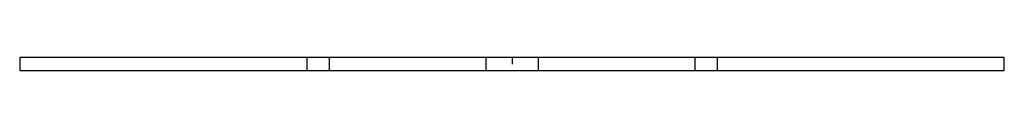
# Model space of a CAD drawing. Extents: x -30 to 30, y -0.8 to 0.
import ezdxf

# ---------------------------------------------------------------- set-up
doc = ezdxf.new("R2010")
doc.units = 0
doc.linetypes.add('CENTER', pattern=[1.5, 0.45, -0.5, 0.05, -0.5])
doc.linetypes.add('DASHED', pattern=[2, 1, -1])
for name, color, linetype in [('AM_0', 7, 'CONTINUOUS'), ('AM_3', 7, 'DASHED'), ('AM_7', 7, 'CENTER')]:
    doc.layers.add(name, color=color, linetype=linetype)

msp = doc.modelspace()

# ---------------------------------------------------------------- linework, layer by layer
at = {"layer": 'AM_0', "color": 7, "linetype": 'CONTINUOUS'}
for p, q in [((-30, 0), (-30, -0.8)), ((30, 0), (-30, 0)), ((30, -0.8), (30, 0)), ((-30, -0.8), (30, -0.8))]:
    msp.add_line(p, q, dxfattribs=at)
at = {"layer": 'AM_3', "color": 6, "linetype": 'DASHED'}
for p, q in [((-12.5, 0), (-12.5, -0.8)), ((-11.136, 0), (-11.136, -0.8)), ((-1.6, 0), (-1.6, -0.8)), ((1.6, 0), (1.6, -0.8)), ((11.136, 0), (11.136, -0.8)), ((12.5, 0), (12.5, -0.8))]:
    msp.add_line(p, q, dxfattribs=at)
at = {"layer": 'AM_7', "color": 4, "linetype": 'CENTER'}
msp.add_line((0, 0.04), (0, -0.84), dxfattribs=at)

doc.saveas('drawing.dxf')
